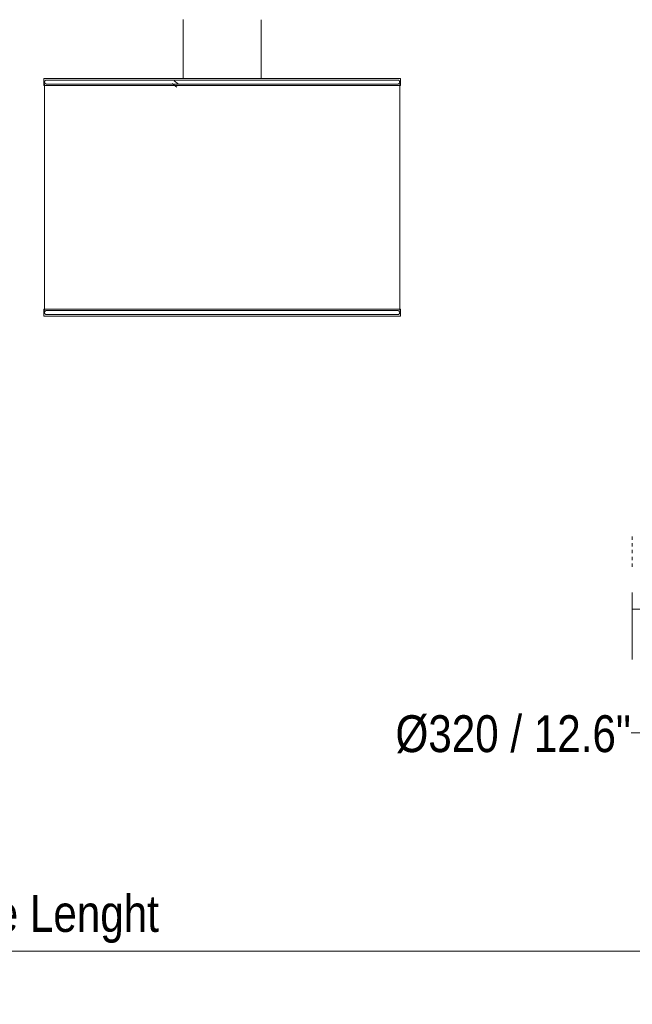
# Model space of a CAD drawing. Header units: millimetres. Extents: x 5395 to 10061, y 397 to 7363.
# Tile 6 of 14: x 6602 to 7151, y 397 to 1280. Entities that reach past the tile are written whole.
import ezdxf

# ---------------------------------------------------------------- set-up
doc = ezdxf.new("R2010")
doc.units = ezdxf.units.MM
doc.linetypes.add('Dash', pattern=[6, 3, -3])
doc.layers.add('A-ANNO-DIMS', color=7, linetype='Dash', lineweight=9, true_color=0xd2d2d2)
doc.layers.add('A-ANNO-DIMS-15', color=7, linetype='Continuous', lineweight=9)
doc.layers.add('E-LITE-EQPM', color=7, linetype='Continuous', lineweight=20)
doc.styles.add('Arial Narrow', font='ARIALN.TTF', dxfattribs={"height": 33})
doc.dimstyles.new('FARO_-_2_2mm_Arial_Narrow_mm_Inch_Left', dxfattribs={"dimscale": 304.8, "dimtxt": 33.773222, "dimasz": 0, "dimexe": 0.147638, "dimexo": 0.0625, "dimgap": 0.024606, "dimtad": 1, "dimdec": 0, "dimzin": 0, "dimdsep": 46, "dimtxsty": 'Arial Narrow', "dimblk1": 'NONE', "dimblk2": 'NONE', "dimsah": 1, "dimcen": 0.09, "dimadec": 0, "dimazin": 0, "dimtfac": 1, "dimtdec": 4, "dimtix": 1, "dimtmove": 0, "dimatfit": 3, "dimfxl": 0.049213, "dimfxlon": 1, "dimtvp": 1, "dimtolj": 1, "dimtzin": 0, "dimarcsym": 2})
doc.dimstyles.new('FARO_-_2_2mm_Arial_Narrow_mm_Inch_Right', dxfattribs={"dimscale": 304.8, "dimtxt": 33.773222, "dimasz": 0, "dimexe": 0.147638, "dimexo": 0.0625, "dimgap": 0.024606, "dimtad": 1, "dimdec": 0, "dimzin": 0, "dimdsep": 46, "dimtxsty": 'Arial Narrow', "dimblk1": 'NONE', "dimblk2": 'NONE', "dimsah": 1, "dimcen": 0.09, "dimadec": 0, "dimazin": 0, "dimtfac": 1, "dimtdec": 4, "dimtix": 1, "dimtmove": 1, "dimatfit": 3, "dimfxl": 0.049213, "dimfxlon": 1, "dimtvp": 1, "dimtolj": 1, "dimtzin": 0, "dimarcsym": 2})

# ---------------------------------------------------------------- blocks, each defined once
blk = doc.blocks.new('64314-7L   _Suspended_tensor - 64314-48-7L MAMBO Black_rattan pendant lamp ø320-7L-583373-Alzado_PDF')
at = {"layer": 'E-LITE-EQPM', "lineweight": 9}
for p, q in [((6748.45, 1279.05), (6748.45, 1226.91)), ((6818.45, 1226.91), (6818.45, 1279.05)), ((6623.45, 1226.34), (6623.45, 1220.64)), ((6629.1, 1226.91), (6629.22, 1226.91)), ((6629.77, 1226.91), (6633.66, 1226.91)), ((6633.44, 1226.91), (6629.98, 1226.91)), ((6633.91, 1226.91), (6633.44, 1226.91)), ((6634.43, 1226.91), (6638.01, 1226.91)), ((6637.79, 1226.91), (6634.56, 1226.91)), ((6638.97, 1226.91), (6642.15, 1226.91)), ((6642.24, 1226.91), (6639.02, 1226.91)), ((6644.65, 1226.91), (6643.28, 1226.91)), ((6643.3, 1226.91), (6644.83, 1226.91)), ((6647.56, 1226.91), (6646.07, 1226.91)), ((6646.37, 1226.91), (6647.63, 1226.91)), ((6648.93, 1226.91), (6650.27, 1226.91)), ((6650.51, 1226.91), (6649.11, 1226.91)), ((6651.65, 1226.91), (6653.08, 1226.91)), ((6653.12, 1226.91), (6651.8, 1226.91)), ((6656.14, 1226.91), (6654.47, 1226.91)), ((6654.54, 1226.91), (6656.34, 1226.91)), ((6659.61, 1226.91), (6657.85, 1226.91)), ((6658.09, 1226.91), (6659.64, 1226.91)), ((6661.24, 1226.91), (6662.86, 1226.91)), ((6663.08, 1226.91), (6661.41, 1226.91)), ((6664.53, 1226.91), (6666.22, 1226.91)), ((6666.26, 1226.91), (6664.66, 1226.91)), ((6673.75, 1226.91), (6671.76, 1226.91)), ((6671.99, 1226.91), (6673.8, 1226.91)), ((6679.43, 1226.91), (6679.65, 1226.91)), ((6679.77, 1226.91), (6679.56, 1226.91)), ((6687.82, 1226.91), (6687.57, 1226.91)), ((6696.12, 1226.91), (6696.37, 1226.91)), ((6696.49, 1226.91), (6696.25, 1226.91)), ((6705.31, 1226.91), (6705.03, 1226.91)), ((6705.19, 1226.91), (6705.47, 1226.91)), ((6714.3, 1226.91), (6714.57, 1226.91)), ((6714.68, 1226.91), (6714.42, 1226.91)), ((6724.43, 1226.91), (6723.84, 1226.91)), ((6723.93, 1226.91), (6724.54, 1226.91)), ((6733.09, 1226.91), (6732.93, 1226.91)), ((6744.49, 1226.91), (6743.67, 1226.91)), ((6743.71, 1226.91), (6744.55, 1226.91)), ((6765.04, 1226.91), (6764.19, 1226.91)), ((6785.91, 1226.91), (6785.03, 1226.91)), ((6806.73, 1226.91), (6805.84, 1226.91)), ((6840.97, 1226.91), (6840.39, 1226.91)), ((6840.51, 1226.91), (6841.22, 1226.91)), ((6850.09, 1226.91), (6850.63, 1226.91)), ((6850.71, 1226.91), (6850.16, 1226.91)), ((6860.02, 1226.91), (6859.37, 1226.91)), ((6859.48, 1226.91), (6860.17, 1226.91)), ((6868.08, 1226.91), (6872.14, 1226.91)), ((6872.32, 1226.91), (6868.13, 1226.91)), ((6883.8, 1226.91), (6881.26, 1226.91)), ((6881.39, 1226.91), (6883.82, 1226.91)), ((6889.21, 1226.91), (6891.7, 1226.91)), ((6891.77, 1226.91), (6889.42, 1226.91)), ((6899.1, 1226.91), (6896.86, 1226.91)), ((6897.04, 1226.91), (6899.15, 1226.91)), ((6902.55, 1226.91), (6904.32, 1226.91)), ((6904.57, 1226.91), (6902.7, 1226.91)), ((6905.42, 1226.91), (6906.03, 1226.91)), ((6906.15, 1226.91), (6905.61, 1226.91)), ((6912.43, 1226.91), (6910.58, 1226.91)), ((6910.79, 1226.91), (6912.49, 1226.91)), ((6920.76, 1226.91), (6919.43, 1226.91)), ((6919.53, 1226.91), (6921.21, 1226.91)), ((6925.66, 1226.91), (6926.74, 1226.91)), ((6927.2, 1226.91), (6925.86, 1226.91)), ((6931.42, 1226.91), (6928.97, 1226.91)), ((6929.21, 1226.91), (6931.44, 1226.91)), ((6933, 1226.91), (6933.47, 1226.91)), ((6934.78, 1226.91), (6933.24, 1226.91)), ((6933.47, 1226.91), (6935.02, 1226.91)), ((6937.85, 1226.91), (6935.81, 1226.91)), ((6935.95, 1226.91), (6937.14, 1226.91)), ((6937.68, 1226.91), (6938.35, 1226.91)), ((6943.45, 1220.64), (6943.45, 1226.34)), ((6628, 1220.64), (6623.5, 1220.64)), ((6624.26, 1222.15), (6624.26, 1018.93)), ((6943.45, 1220.64), (6628, 1220.64)), ((6738.69, 1222.25), (6742.83, 1219.07)), ((6744.37, 1221.78), (6740.53, 1224.74)), ((6942.65, 1018.93), (6942.65, 1222.15)), ((6623.45, 1020.19), (6623.45, 1014.49)), ((6628, 1020.19), (6623.5, 1020.19)), ((6943.45, 1020.19), (6628, 1020.19)), ((6943.45, 1014.49), (6943.45, 1020.19)), ((6629.1, 1013.91), (6629.22, 1013.91)), ((6629.77, 1013.91), (6635.6, 1013.91)), ((6633.44, 1013.91), (6629.98, 1013.91)), ((6635.56, 1013.91), (6633.44, 1013.91)), ((6639.11, 1013.91), (6637.79, 1013.91)), ((6638.01, 1013.91), (6639.04, 1013.91)), ((6641.04, 1013.91), (6642.65, 1013.91)), ((6642.69, 1013.91), (6641.24, 1013.91)), ((6644.65, 1013.91), (6643.47, 1013.91)), ((6643.52, 1013.91), (6644.83, 1013.91)), ((6648.93, 1013.91), (6651.98, 1013.91)), ((6652.1, 1013.91), (6649.11, 1013.91)), ((6656.85, 1013.91), (6654.47, 1013.91)), ((6654.54, 1013.91), (6657.11, 1013.91)), ((6659.61, 1013.91), (6657.92, 1013.91)), ((6658.15, 1013.91), (6659.64, 1013.91)), ((6662.86, 1013.91), (6664.97, 1013.91)), ((6665.08, 1013.91), (6663.08, 1013.91)), ((6670.65, 1013.91), (6669.81, 1013.91)), ((6669.98, 1013.91), (6670.88, 1013.91)), ((6673.75, 1013.91), (6671.87, 1013.91)), ((6672.1, 1013.91), (6673.8, 1013.91)), ((6677.53, 1013.91), (6678.29, 1013.91)), ((6678.46, 1013.91), (6677.73, 1013.91)), ((6679.55, 1013.91), (6681.37, 1013.91)), ((6681.42, 1013.91), (6679.68, 1013.91)), ((6694.2, 1013.91), (6688.41, 1013.91)), ((6688.59, 1013.91), (6694, 1013.91)), ((6696.12, 1013.91), (6696.75, 1013.91)), ((6696.86, 1013.91), (6696.25, 1013.91)), ((6707.38, 1013.91), (6705.03, 1013.91)), ((6705.19, 1013.91), (6707.49, 1013.91)), ((6711.41, 1013.91), (6712.01, 1013.91)), ((6712.13, 1013.91), (6711.49, 1013.91)), ((6714.3, 1013.91), (6715.2, 1013.91)), ((6715.3, 1013.91), (6714.42, 1013.91)), ((6724.86, 1013.91), (6723.84, 1013.91)), ((6723.93, 1013.91), (6724.98, 1013.91)), ((6733.67, 1013.91), (6736.11, 1013.91)), ((6736.18, 1013.91), (6733.77, 1013.91)), ((6746.22, 1013.91), (6743.67, 1013.91)), ((6743.71, 1013.91), (6746.3, 1013.91)), ((6753.89, 1013.91), (6756.43, 1013.91)), ((6756.48, 1013.91), (6753.94, 1013.91)), ((6766.78, 1013.91), (6764.19, 1013.91)), ((6764.19, 1013.91), (6766.81, 1013.91)), ((6777.22, 1013.91), (6774.61, 1013.91)), ((6774.61, 1013.91), (6777.2, 1013.91)), ((6785.02, 1013.91), (6787.62, 1013.91)), ((6787.63, 1013.91), (6785.03, 1013.91)), ((6798.04, 1013.91), (6795.45, 1013.91)), ((6795.47, 1013.91), (6798.08, 1013.91)), ((6807.42, 1013.91), (6808.38, 1013.91)), ((6808.41, 1013.91), (6807.44, 1013.91)), ((6821.21, 1013.91), (6820.48, 1013.91)), ((6820.56, 1013.91), (6821.28, 1013.91)), ((6840.97, 1013.91), (6840.39, 1013.91)), ((6840.51, 1013.91), (6841.22, 1013.91)), ((6860.02, 1013.91), (6859.37, 1013.91)), ((6859.48, 1013.91), (6860.17, 1013.91)), ((6879.63, 1013.91), (6877.06, 1013.91)), ((6877.15, 1013.91), (6879.83, 1013.91)), ((6885.86, 1013.91), (6883.8, 1013.91)), ((6883.82, 1013.91), (6885.8, 1013.91)), ((6895.3, 1013.91), (6893.15, 1013.91)), ((6893.21, 1013.91), (6895.61, 1013.91)), ((6901.11, 1013.91), (6899.1, 1013.91)), ((6899.15, 1013.91), (6901.05, 1013.91)), ((6902.11, 1013.91), (6902.55, 1013.91)), ((6902.7, 1013.91), (6902.24, 1013.91)), ((6906.03, 1013.91), (6907.77, 1013.91)), ((6907.68, 1013.91), (6906.15, 1013.91)), ((6910.82, 1013.91), (6908.63, 1013.91)), ((6908.85, 1013.91), (6911.01, 1013.91)), ((6913.99, 1013.91), (6912.43, 1013.91)), ((6912.49, 1013.91), (6913.94, 1013.91)), ((6915.35, 1013.91), (6916.71, 1013.91)), ((6916.98, 1013.91), (6915.51, 1013.91)), ((6918.31, 1013.91), (6919.94, 1013.91)), ((6919.78, 1013.91), (6918.4, 1013.91)), ((6922.26, 1013.91), (6920.89, 1013.91)), ((6921.21, 1013.91), (6922.43, 1013.91)), ((6924.84, 1013.91), (6923.58, 1013.91)), ((6923.61, 1013.91), (6924.74, 1013.91)), ((6925.83, 1013.91), (6926.74, 1013.91)), ((6927.2, 1013.91), (6926.05, 1013.91)), ((6931.42, 1013.91), (6928.29, 1013.91)), ((6928.35, 1013.91), (6931.44, 1013.91)), ((6932.25, 1013.91), (6933.47, 1013.91)), ((6934.78, 1013.91), (6932.37, 1013.91)), ((6933.47, 1013.91), (6935.02, 1013.91)), ((6937.85, 1013.91), (6935.81, 1013.91)), ((6935.95, 1013.91), (6937.14, 1013.91)), ((6938.35, 1013.91), (6937.68, 1013.91))]:
    blk.add_line(p, q, dxfattribs=at)
at = {"layer": 'E-LITE-EQPM', "lineweight": 9, "flags": 128}
for points in [[(6748.45, 1279.05), (6748.45, 1279.09), (6748.46, 1279.13), (6748.46, 1279.17), (6748.46, 1279.2), (6748.47, 1279.24), (6748.48, 1279.28), (6748.49, 1279.31), (6748.5, 1279.35), (6748.51, 1279.39), (6748.53, 1279.42), (6748.54, 1279.46), (6748.56, 1279.49), (6748.58, 1279.52), (6748.6, 1279.56)], [(6818.32, 1279.53), (6818.34, 1279.5), (6818.36, 1279.46), (6818.37, 1279.43), (6818.39, 1279.4), (6818.4, 1279.36), (6818.41, 1279.32), (6818.42, 1279.29), (6818.43, 1279.25), (6818.44, 1279.21), (6818.44, 1279.18), (6818.45, 1279.14), (6818.45, 1279.1), (6818.45, 1279.06), (6818.45, 1279.05)], [(6623.45, 1226.34), (6623.45, 1226.36), (6623.46, 1226.39), (6623.46, 1226.41), (6623.46, 1226.43), (6623.47, 1226.45), (6623.47, 1226.48), (6623.48, 1226.5), (6623.48, 1226.52), (6623.49, 1226.54), (6623.5, 1226.56), (6623.51, 1226.58), (6623.52, 1226.6), (6623.53, 1226.62), (6623.54, 1226.64), (6623.55, 1226.66), (6623.57, 1226.68), (6623.58, 1226.7), (6623.6, 1226.72), (6623.61, 1226.73), (6623.63, 1226.75), (6623.64, 1226.77), (6623.66, 1226.78), (6623.68, 1226.8), (6623.7, 1226.81), (6623.72, 1226.82), (6623.74, 1226.83), (6623.76, 1226.85), (6623.78, 1226.86), (6623.8, 1226.87), (6623.82, 1226.87), (6623.84, 1226.88), (6623.86, 1226.89), (6623.88, 1226.9), (6623.91, 1226.9), (6623.93, 1226.9), (6623.95, 1226.91), (6623.97, 1226.91), (6624, 1226.91), (6624.02, 1226.91), (6624.03, 1226.91)], [(6628.56, 1226.91), (6627.17, 1226.91), (6626.04, 1226.91), (6625.15, 1226.91), (6624.52, 1226.91), (6624.15, 1226.91), (6624.03, 1226.91)], [(6624.03, 1226.91), (6624.15, 1226.91), (6624.54, 1226.91), (6625.17, 1226.91), (6626.06, 1226.91), (6627.2, 1226.91), (6628.6, 1226.91), (6629.22, 1226.91)], [(6942.88, 1226.91), (6942.75, 1226.91), (6942.37, 1226.91), (6941.73, 1226.91), (6940.84, 1226.91), (6939.7, 1226.91), (6938.31, 1226.91), (6936.67, 1226.91), (6934.79, 1226.91), (6932.66, 1226.91), (6930.3, 1226.91), (6927.7, 1226.91), (6924.87, 1226.91), (6921.81, 1226.91), (6918.53, 1226.91), (6915.03, 1226.91), (6911.33, 1226.91), (6907.42, 1226.91), (6903.31, 1226.91), (6899.01, 1226.91), (6894.53, 1226.91), (6889.87, 1226.91), (6885.03, 1226.91), (6880.04, 1226.91), (6874.89, 1226.91), (6869.59, 1226.91), (6864.16, 1226.91), (6858.6, 1226.91), (6852.91, 1226.91), (6847.12, 1226.91), (6841.22, 1226.91), (6835.24, 1226.91), (6829.16, 1226.91), (6823.02, 1226.91), (6816.81, 1226.91), (6810.55, 1226.91), (6804.25, 1226.91), (6797.91, 1226.91), (6791.55, 1226.91), (6785.18, 1226.91), (6778.8, 1226.91), (6772.43, 1226.91), (6766.08, 1226.91), (6759.76, 1226.91), (6753.47, 1226.91), (6747.23, 1226.91), (6741.05, 1226.91), (6734.94, 1226.91), (6728.91, 1226.91), (6722.96, 1226.91), (6717.11, 1226.91), (6711.36, 1226.91), (6705.74, 1226.91), (6700.23, 1226.91), (6694.86, 1226.91), (6689.63, 1226.91), (6684.55, 1226.91), (6679.63, 1226.91), (6674.88, 1226.91), (6670.29, 1226.91), (6665.89, 1226.91), (6661.68, 1226.91), (6657.66, 1226.91), (6653.85, 1226.91), (6650.24, 1226.91), (6646.84, 1226.91), (6643.67, 1226.91), (6640.71, 1226.91), (6637.99, 1226.91), (6635.49, 1226.91), (6633.24, 1226.91), (6631.22, 1226.91), (6629.45, 1226.91), (6628.56, 1226.91)], [(6938.35, 1226.91), (6939.74, 1226.91), (6940.87, 1226.91), (6941.75, 1226.91), (6942.38, 1226.91), (6942.76, 1226.91), (6942.88, 1226.91)], [(6942.88, 1226.91), (6942.9, 1226.91), (6942.93, 1226.91), (6942.95, 1226.91), (6942.97, 1226.91), (6942.99, 1226.9), (6943.02, 1226.9), (6943.04, 1226.89), (6943.06, 1226.88), (6943.08, 1226.88), (6943.1, 1226.87), (6943.13, 1226.86), (6943.15, 1226.85), (6943.17, 1226.84), (6943.19, 1226.83), (6943.2, 1226.81), (6943.22, 1226.8), (6943.24, 1226.79), (6943.26, 1226.77), (6943.28, 1226.76), (6943.29, 1226.74), (6943.31, 1226.72), (6943.32, 1226.71), (6943.34, 1226.69), (6943.35, 1226.67), (6943.36, 1226.65), (6943.38, 1226.63), (6943.39, 1226.61), (6943.4, 1226.59), (6943.41, 1226.57), (6943.42, 1226.55), (6943.42, 1226.53), (6943.43, 1226.5), (6943.44, 1226.48), (6943.44, 1226.46), (6943.45, 1226.44), (6943.45, 1226.41), (6943.45, 1226.39), (6943.45, 1226.37), (6943.45, 1226.35), (6943.45, 1226.34)], [(6624.25, 1223.67), (6624.25, 1223.75), (6624.26, 1223.82), (6624.26, 1223.89), (6624.27, 1223.96), (6624.29, 1224.03), (6624.3, 1224.1), (6624.32, 1224.17), (6624.34, 1224.24), (6624.37, 1224.31), (6624.39, 1224.38), (6624.42, 1224.44), (6624.45, 1224.51), (6624.49, 1224.57), (6624.52, 1224.63), (6624.56, 1224.69), (6624.61, 1224.75), (6624.65, 1224.81), (6624.7, 1224.86), (6624.75, 1224.91), (6624.8, 1224.97), (6624.85, 1225.01), (6624.9, 1225.06), (6624.96, 1225.11), (6625.02, 1225.15), (6625.08, 1225.19), (6625.14, 1225.23), (6625.2, 1225.26), (6625.27, 1225.29), (6625.33, 1225.32), (6625.4, 1225.35), (6625.47, 1225.38), (6625.53, 1225.4), (6625.6, 1225.42), (6625.67, 1225.43), (6625.74, 1225.45), (6625.82, 1225.46), (6625.89, 1225.47), (6625.96, 1225.47), (6626.03, 1225.47), (6626.05, 1225.47)], [(6626.05, 1221.87), (6625.98, 1221.88), (6625.91, 1221.88), (6625.83, 1221.89), (6625.76, 1221.9), (6625.69, 1221.91), (6625.62, 1221.93), (6625.55, 1221.94), (6625.48, 1221.97), (6625.42, 1221.99), (6625.35, 1222.02), (6625.28, 1222.05), (6625.22, 1222.08), (6625.16, 1222.11), (6625.09, 1222.15), (6625.03, 1222.19), (6624.98, 1222.23), (6624.92, 1222.27), (6624.86, 1222.32), (6624.81, 1222.37), (6624.76, 1222.42), (6624.71, 1222.47), (6624.66, 1222.53), (6624.62, 1222.58), (6624.58, 1222.64), (6624.54, 1222.7), (6624.5, 1222.76), (6624.46, 1222.83), (6624.43, 1222.89), (6624.4, 1222.96), (6624.37, 1223.02), (6624.35, 1223.09), (6624.33, 1223.16), (6624.31, 1223.23), (6624.29, 1223.3), (6624.28, 1223.37), (6624.27, 1223.44), (6624.26, 1223.51), (6624.25, 1223.58), (6624.25, 1223.66), (6624.25, 1223.67)], [(6630.52, 1225.47), (6629.15, 1225.47), (6628.03, 1225.47), (6627.16, 1225.47), (6626.54, 1225.47), (6626.17, 1225.47), (6626.05, 1225.47)], [(6626.05, 1225.47), (6626.18, 1225.47), (6626.55, 1225.47), (6627.18, 1225.47)], [(6627.37, 1221.87), (6626.88, 1221.87), (6626.36, 1221.87), (6626.09, 1221.87), (6626.05, 1221.87)], [(6626.05, 1221.87), (6626.18, 1221.87), (6626.55, 1221.87), (6627.18, 1221.87), (6628.06, 1221.87), (6629.19, 1221.87), (6630.52, 1221.87)], [(6940.86, 1225.47), (6940.73, 1225.47), (6940.35, 1225.47), (6939.73, 1225.47), (6938.85, 1225.47), (6937.72, 1225.47), (6936.35, 1225.47), (6934.73, 1225.47), (6932.87, 1225.47), (6930.77, 1225.47), (6928.43, 1225.47), (6925.87, 1225.47), (6923.07, 1225.47), (6920.05, 1225.47), (6916.82, 1225.47), (6913.37, 1225.47), (6909.71, 1225.47), (6905.85, 1225.47), (6901.79, 1225.47), (6897.55, 1225.47), (6893.12, 1225.47), (6888.52, 1225.47), (6883.74, 1225.47), (6878.81, 1225.47), (6873.73, 1225.47), (6868.5, 1225.47), (6863.14, 1225.47), (6857.64, 1225.47), (6852.03, 1225.47), (6846.31, 1225.47), (6840.49, 1225.47), (6834.58, 1225.47), (6828.58, 1225.47), (6822.52, 1225.47), (6816.39, 1225.47), (6810.21, 1225.47), (6803.98, 1225.47), (6797.73, 1225.47), (6791.45, 1225.47), (6785.15, 1225.47), (6778.86, 1225.47), (6772.57, 1225.47), (6766.3, 1225.47), (6760.06, 1225.47), (6753.85, 1225.47), (6747.69, 1225.47), (6741.59, 1225.47), (6735.56, 1225.47), (6729.6, 1225.47), (6723.73, 1225.47), (6717.95, 1225.47), (6712.28, 1225.47), (6706.72, 1225.47), (6701.29, 1225.47), (6695.98, 1225.47), (6690.82, 1225.47), (6685.81, 1225.47), (6680.95, 1225.47), (6676.25, 1225.47), (6671.73, 1225.47), (6667.39, 1225.47), (6663.23, 1225.47), (6659.26, 1225.47), (6655.49, 1225.47), (6651.93, 1225.47), (6648.58, 1225.47), (6645.44, 1225.47), (6642.52, 1225.47), (6639.83, 1225.47), (6637.37, 1225.47), (6635.14, 1225.47), (6633.15, 1225.47), (6631.4, 1225.47), (6630.52, 1225.47)], [(6630.52, 1221.87), (6632.13, 1221.87), (6633.99, 1221.87), (6636.08, 1221.87), (6638.41, 1221.87), (6640.97, 1221.87), (6643.76, 1221.87), (6646.77, 1221.87), (6650, 1221.87), (6653.45, 1221.87), (6657.1, 1221.87), (6660.96, 1221.87), (6665.01, 1221.87), (6669.25, 1221.87), (6673.67, 1221.87), (6678.27, 1221.87), (6683.04, 1221.87), (6687.96, 1221.87), (6693.04, 1221.87), (6698.27, 1221.87), (6703.63, 1221.87), (6709.12, 1221.87), (6714.73, 1221.87), (6720.44, 1221.87), (6726.26, 1221.87), (6732.17, 1221.87), (6738.17, 1221.87), (6744.23, 1221.87), (6750.36, 1221.87), (6756.54, 1221.87), (6762.76, 1221.87), (6769.02, 1221.87), (6775.3, 1221.87), (6781.59, 1221.87), (6787.88, 1221.87), (6794.17, 1221.87), (6800.44, 1221.87), (6806.69, 1221.87), (6812.9, 1221.87), (6819.06, 1221.87), (6825.16, 1221.87), (6831.19, 1221.87), (6837.15, 1221.87), (6843.03, 1221.87), (6848.81, 1221.87), (6854.48, 1221.87), (6860.04, 1221.87), (6865.48, 1221.87), (6870.79, 1221.87), (6875.95, 1221.87), (6880.97, 1221.87), (6885.83, 1221.87), (6890.53, 1221.87), (6895.06, 1221.87), (6899.41, 1221.87), (6903.57, 1221.87), (6907.55, 1221.87), (6911.32, 1221.87), (6914.89, 1221.87), (6918.25, 1221.87), (6921.39, 1221.87), (6924.31, 1221.87), (6927.01, 1221.87), (6929.47, 1221.87), (6931.71, 1221.87), (6933.7, 1221.87), (6935.46, 1221.87), (6936.97, 1221.87), (6938.24, 1221.87), (6939.26, 1221.87), (6940.03, 1221.87), (6940.55, 1221.87), (6940.82, 1221.87), (6940.86, 1221.87)], [(6940.86, 1221.87), (6940.73, 1221.87), (6940.35, 1221.87), (6939.73, 1221.87), (6939.42, 1221.87)], [(6939.54, 1225.47), (6939.75, 1225.47), (6940.37, 1225.47), (6940.74, 1225.47), (6940.86, 1225.47)], [(6940.86, 1225.47), (6940.93, 1225.47), (6941, 1225.47), (6941.07, 1225.46), (6941.14, 1225.45), (6941.22, 1225.44), (6941.29, 1225.42), (6941.36, 1225.4), (6941.42, 1225.38), (6941.49, 1225.36), (6941.56, 1225.33), (6941.62, 1225.3), (6941.69, 1225.27), (6941.75, 1225.24), (6941.81, 1225.2), (6941.87, 1225.16), (6941.93, 1225.12), (6941.99, 1225.07), (6942.04, 1225.03), (6942.1, 1224.98), (6942.15, 1224.93), (6942.2, 1224.88), (6942.25, 1224.82), (6942.29, 1224.77), (6942.33, 1224.71), (6942.37, 1224.65), (6942.41, 1224.59), (6942.45, 1224.52), (6942.48, 1224.46), (6942.51, 1224.39), (6942.54, 1224.33), (6942.56, 1224.26), (6942.58, 1224.19), (6942.6, 1224.12), (6942.62, 1224.05), (6942.63, 1223.98), (6942.64, 1223.91), (6942.65, 1223.84), (6942.66, 1223.77), (6942.66, 1223.69), (6942.66, 1223.67)], [(6942.66, 1223.67), (6942.66, 1223.6), (6942.65, 1223.53), (6942.65, 1223.46), (6942.64, 1223.39), (6942.62, 1223.32), (6942.61, 1223.25), (6942.59, 1223.18), (6942.57, 1223.11), (6942.54, 1223.04), (6942.52, 1222.97), (6942.49, 1222.91), (6942.45, 1222.84), (6942.42, 1222.78), (6942.38, 1222.72), (6942.34, 1222.66), (6942.3, 1222.6), (6942.26, 1222.54), (6942.21, 1222.49), (6942.16, 1222.43), (6942.11, 1222.38), (6942.06, 1222.33), (6942, 1222.29), (6941.95, 1222.24), (6941.89, 1222.2), (6941.83, 1222.16), (6941.77, 1222.12), (6941.71, 1222.09), (6941.64, 1222.05), (6941.58, 1222.02), (6941.51, 1222), (6941.44, 1221.97), (6941.37, 1221.95), (6941.3, 1221.93), (6941.23, 1221.91), (6941.16, 1221.9), (6941.09, 1221.89), (6941.02, 1221.88), (6940.95, 1221.88), (6940.88, 1221.87), (6940.86, 1221.87)], [(6624.03, 1013.91), (6624, 1013.91), (6623.98, 1013.91), (6623.96, 1013.92), (6623.94, 1013.92), (6623.91, 1013.92), (6623.89, 1013.93), (6623.87, 1013.94), (6623.85, 1013.94), (6623.83, 1013.95), (6623.8, 1013.96), (6623.78, 1013.97), (6623.76, 1013.98), (6623.74, 1013.99), (6623.72, 1014), (6623.7, 1014.01), (6623.68, 1014.03), (6623.67, 1014.04), (6623.65, 1014.06), (6623.63, 1014.07), (6623.62, 1014.09), (6623.6, 1014.1), (6623.59, 1014.12), (6623.57, 1014.14), (6623.56, 1014.16), (6623.54, 1014.18), (6623.53, 1014.2), (6623.52, 1014.22), (6623.51, 1014.24), (6623.5, 1014.26), (6623.49, 1014.28), (6623.49, 1014.3), (6623.48, 1014.32), (6623.47, 1014.34), (6623.47, 1014.37), (6623.46, 1014.39), (6623.46, 1014.41), (6623.46, 1014.43), (6623.45, 1014.46), (6623.45, 1014.48), (6623.45, 1014.49)], [(6624.25, 1017.15), (6624.25, 1017.22), (6624.26, 1017.3), (6624.26, 1017.37), (6624.27, 1017.44), (6624.29, 1017.51), (6624.3, 1017.58), (6624.32, 1017.65), (6624.34, 1017.72), (6624.37, 1017.79), (6624.39, 1017.85), (6624.42, 1017.92), (6624.45, 1017.98), (6624.49, 1018.05), (6624.52, 1018.11), (6624.56, 1018.17), (6624.61, 1018.23), (6624.65, 1018.28), (6624.7, 1018.34), (6624.75, 1018.39), (6624.8, 1018.44), (6624.85, 1018.49), (6624.9, 1018.54), (6624.96, 1018.58), (6625.02, 1018.63), (6625.08, 1018.67), (6625.14, 1018.7), (6625.2, 1018.74), (6625.27, 1018.77), (6625.33, 1018.8), (6625.4, 1018.83), (6625.47, 1018.85), (6625.53, 1018.88), (6625.6, 1018.9), (6625.67, 1018.91), (6625.74, 1018.93), (6625.82, 1018.94), (6625.89, 1018.94), (6625.96, 1018.95), (6626.03, 1018.95), (6626.05, 1018.95)], [(6626.05, 1015.35), (6625.98, 1015.35), (6625.91, 1015.36), (6625.83, 1015.36), (6625.76, 1015.37), (6625.69, 1015.39), (6625.62, 1015.4), (6625.55, 1015.42), (6625.48, 1015.44), (6625.42, 1015.47), (6625.35, 1015.49), (6625.28, 1015.52), (6625.22, 1015.55), (6625.16, 1015.59), (6625.09, 1015.63), (6625.03, 1015.67), (6624.98, 1015.71), (6624.92, 1015.75), (6624.86, 1015.8), (6624.81, 1015.85), (6624.76, 1015.9), (6624.71, 1015.95), (6624.66, 1016), (6624.62, 1016.06), (6624.58, 1016.12), (6624.54, 1016.18), (6624.5, 1016.24), (6624.46, 1016.3), (6624.43, 1016.37), (6624.4, 1016.43), (6624.37, 1016.5), (6624.35, 1016.57), (6624.33, 1016.64), (6624.31, 1016.7), (6624.29, 1016.77), (6624.28, 1016.85), (6624.27, 1016.92), (6624.26, 1016.99), (6624.25, 1017.06), (6624.25, 1017.13), (6624.25, 1017.15)], [(6630.52, 1018.95), (6629.15, 1018.95), (6628.03, 1018.95), (6627.16, 1018.95), (6626.54, 1018.95), (6626.17, 1018.95), (6626.05, 1018.95)], [(6626.05, 1018.95), (6626.18, 1018.95), (6626.55, 1018.95), (6627.18, 1018.95)], [(6627.37, 1015.35), (6626.88, 1015.35), (6626.36, 1015.35), (6626.09, 1015.35), (6626.05, 1015.35)], [(6626.05, 1015.35), (6626.18, 1015.35), (6626.55, 1015.35), (6627.18, 1015.35), (6628.06, 1015.35), (6629.19, 1015.35), (6630.52, 1015.35)], [(6940.86, 1018.95), (6940.73, 1018.95), (6940.35, 1018.95), (6939.73, 1018.95), (6938.85, 1018.95), (6937.72, 1018.95), (6936.35, 1018.95), (6934.73, 1018.95), (6932.87, 1018.95), (6930.77, 1018.95), (6928.43, 1018.95), (6925.87, 1018.95), (6923.07, 1018.95), (6920.05, 1018.95), (6916.82, 1018.95), (6913.37, 1018.95), (6909.71, 1018.95), (6905.85, 1018.95), (6901.79, 1018.95), (6897.55, 1018.95), (6893.12, 1018.95), (6888.52, 1018.95), (6883.74, 1018.95), (6878.81, 1018.95), (6873.73, 1018.95), (6868.5, 1018.95), (6863.14, 1018.95), (6857.64, 1018.95), (6852.03, 1018.95), (6846.31, 1018.95), (6840.49, 1018.95), (6834.58, 1018.95), (6828.58, 1018.95), (6822.52, 1018.95), (6816.39, 1018.95), (6810.21, 1018.95), (6803.98, 1018.95), (6797.73, 1018.95), (6791.45, 1018.95), (6785.15, 1018.95), (6778.86, 1018.95), (6772.57, 1018.95), (6766.3, 1018.95), (6760.06, 1018.95), (6753.85, 1018.95), (6747.69, 1018.95), (6741.59, 1018.95), (6735.56, 1018.95), (6729.6, 1018.95), (6723.73, 1018.95), (6717.95, 1018.95), (6712.28, 1018.95), (6706.72, 1018.95), (6701.29, 1018.95), (6695.98, 1018.95), (6690.82, 1018.95), (6685.81, 1018.95), (6680.95, 1018.95), (6676.25, 1018.95), (6671.73, 1018.95), (6667.39, 1018.95), (6663.23, 1018.95), (6659.26, 1018.95), (6655.49, 1018.95), (6651.93, 1018.95), (6648.58, 1018.95), (6645.44, 1018.95), (6642.52, 1018.95), (6639.83, 1018.95), (6637.37, 1018.95), (6635.14, 1018.95), (6633.15, 1018.95), (6631.4, 1018.95), (6630.52, 1018.95)], [(6630.52, 1015.35), (6632.13, 1015.35), (6633.99, 1015.35), (6636.08, 1015.35), (6638.41, 1015.35), (6640.97, 1015.35), (6643.76, 1015.35), (6646.77, 1015.35), (6650, 1015.35), (6653.45, 1015.35), (6657.1, 1015.35), (6660.96, 1015.35), (6665.01, 1015.35), (6669.25, 1015.35), (6673.67, 1015.35), (6678.27, 1015.35), (6683.04, 1015.35), (6687.96, 1015.35), (6693.04, 1015.35), (6698.27, 1015.35), (6703.63, 1015.35), (6709.12, 1015.35), (6714.73, 1015.35), (6720.44, 1015.35), (6726.26, 1015.35), (6732.17, 1015.35), (6738.17, 1015.35), (6744.23, 1015.35), (6750.36, 1015.35), (6756.54, 1015.35), (6762.76, 1015.35), (6769.02, 1015.35), (6775.3, 1015.35), (6781.59, 1015.35), (6787.88, 1015.35), (6794.17, 1015.35), (6800.44, 1015.35), (6806.69, 1015.35), (6812.9, 1015.35), (6819.06, 1015.35), (6825.16, 1015.35), (6831.19, 1015.35), (6837.15, 1015.35), (6843.03, 1015.35), (6848.81, 1015.35), (6854.48, 1015.35), (6860.04, 1015.35), (6865.48, 1015.35), (6870.79, 1015.35), (6875.95, 1015.35), (6880.97, 1015.35), (6885.83, 1015.35), (6890.53, 1015.35), (6895.06, 1015.35), (6899.41, 1015.35), (6903.57, 1015.35), (6907.55, 1015.35), (6911.32, 1015.35), (6914.89, 1015.35), (6918.25, 1015.35), (6921.39, 1015.35), (6924.31, 1015.35), (6927.01, 1015.35), (6929.47, 1015.35), (6931.71, 1015.35), (6933.7, 1015.35), (6935.46, 1015.35), (6936.97, 1015.35), (6938.24, 1015.35), (6939.26, 1015.35), (6940.03, 1015.35), (6940.55, 1015.35), (6940.82, 1015.35), (6940.86, 1015.35)], [(6939.41, 1018.95), (6939.75, 1018.95), (6940.37, 1018.95), (6940.74, 1018.95), (6940.86, 1018.95)], [(6940.86, 1015.35), (6940.73, 1015.35), (6940.35, 1015.35), (6939.73, 1015.35), (6939.55, 1015.35)], [(6940.86, 1018.95), (6940.93, 1018.95), (6941, 1018.95), (6941.07, 1018.94), (6941.14, 1018.93), (6941.22, 1018.92), (6941.29, 1018.9), (6941.36, 1018.88), (6941.42, 1018.86), (6941.49, 1018.84), (6941.56, 1018.81), (6941.62, 1018.78), (6941.69, 1018.75), (6941.75, 1018.71), (6941.81, 1018.68), (6941.87, 1018.64), (6941.93, 1018.6), (6941.99, 1018.55), (6942.04, 1018.5), (6942.1, 1018.46), (6942.15, 1018.41), (6942.2, 1018.35), (6942.25, 1018.3), (6942.29, 1018.24), (6942.33, 1018.18), (6942.37, 1018.12), (6942.41, 1018.06), (6942.45, 1018), (6942.48, 1017.94), (6942.51, 1017.87), (6942.54, 1017.8), (6942.56, 1017.74), (6942.58, 1017.67), (6942.6, 1017.6), (6942.62, 1017.53), (6942.63, 1017.46), (6942.64, 1017.39), (6942.65, 1017.31), (6942.66, 1017.24), (6942.66, 1017.17), (6942.66, 1017.15)], [(6942.66, 1017.15), (6942.66, 1017.08), (6942.65, 1017.01), (6942.65, 1016.94), (6942.64, 1016.86), (6942.62, 1016.79), (6942.61, 1016.72), (6942.59, 1016.65), (6942.57, 1016.59), (6942.54, 1016.52), (6942.52, 1016.45), (6942.49, 1016.38), (6942.45, 1016.32), (6942.42, 1016.26), (6942.38, 1016.2), (6942.34, 1016.14), (6942.3, 1016.08), (6942.26, 1016.02), (6942.21, 1015.96), (6942.16, 1015.91), (6942.11, 1015.86), (6942.06, 1015.81), (6942, 1015.76), (6941.95, 1015.72), (6941.89, 1015.68), (6941.83, 1015.64), (6941.77, 1015.6), (6941.71, 1015.56), (6941.64, 1015.53), (6941.58, 1015.5), (6941.51, 1015.47), (6941.44, 1015.45), (6941.37, 1015.43), (6941.3, 1015.41), (6941.23, 1015.39), (6941.16, 1015.38), (6941.09, 1015.37), (6941.02, 1015.36), (6940.95, 1015.35), (6940.88, 1015.35), (6940.86, 1015.35)], [(6943.45, 1014.49), (6943.45, 1014.46), (6943.45, 1014.44), (6943.45, 1014.42), (6943.45, 1014.39), (6943.44, 1014.37), (6943.44, 1014.35), (6943.43, 1014.33), (6943.42, 1014.31), (6943.42, 1014.28), (6943.41, 1014.26), (6943.4, 1014.24), (6943.39, 1014.22), (6943.38, 1014.2), (6943.37, 1014.18), (6943.35, 1014.16), (6943.34, 1014.14), (6943.33, 1014.13), (6943.31, 1014.11), (6943.3, 1014.09), (6943.28, 1014.07), (6943.26, 1014.06), (6943.25, 1014.04), (6943.23, 1014.03), (6943.21, 1014.02), (6943.19, 1014), (6943.17, 1013.99), (6943.15, 1013.98), (6943.13, 1013.97), (6943.11, 1013.96), (6943.09, 1013.95), (6943.07, 1013.94), (6943.05, 1013.94), (6943.02, 1013.93), (6943, 1013.93), (6942.98, 1013.92), (6942.96, 1013.92), (6942.93, 1013.92), (6942.91, 1013.91), (6942.89, 1013.91), (6942.88, 1013.91)], [(6629.22, 1013.91), (6627.96, 1013.91), (6626.68, 1013.91), (6625.65, 1013.91), (6624.87, 1013.91), (6624.34, 1013.91), (6624.07, 1013.91), (6624.03, 1013.91)], [(6624.03, 1013.91), (6624.15, 1013.91), (6624.54, 1013.91), (6625.17, 1013.91), (6626.06, 1013.91), (6627.2, 1013.91), (6628.56, 1013.91)], [(6628.56, 1013.91), (6630.19, 1013.91), (6632.07, 1013.91), (6634.19, 1013.91), (6636.55, 1013.91), (6639.14, 1013.91), (6641.97, 1013.91), (6645.02, 1013.91), (6648.29, 1013.91), (6651.78, 1013.91), (6655.48, 1013.91), (6659.38, 1013.91), (6663.49, 1013.91), (6667.78, 1013.91), (6672.26, 1013.91), (6676.92, 1013.91), (6681.75, 1013.91), (6686.74, 1013.91), (6691.88, 1013.91), (6697.17, 1013.91), (6702.6, 1013.91), (6708.16, 1013.91), (6713.84, 1013.91), (6719.63, 1013.91), (6725.53, 1013.91), (6731.51, 1013.91), (6737.58, 1013.91), (6743.73, 1013.91), (6749.93, 1013.91), (6756.19, 1013.91), (6762.49, 1013.91), (6768.83, 1013.91), (6775.19, 1013.91), (6781.57, 1013.91), (6787.94, 1013.91), (6794.31, 1013.91), (6800.66, 1013.91), (6806.99, 1013.91), (6813.27, 1013.91), (6819.51, 1013.91), (6825.69, 1013.91), (6831.81, 1013.91), (6837.84, 1013.91), (6843.79, 1013.91), (6849.65, 1013.91), (6855.39, 1013.91), (6861.03, 1013.91), (6866.53, 1013.91), (6871.91, 1013.91), (6877.14, 1013.91), (6882.23, 1013.91), (6887.15, 1013.91), (6891.91, 1013.91), (6896.5, 1013.91), (6900.9, 1013.91), (6905.12, 1013.91), (6909.14, 1013.91), (6912.96, 1013.91), (6916.58, 1013.91), (6919.98, 1013.91), (6923.16, 1013.91), (6926.12, 1013.91), (6928.85, 1013.91), (6931.35, 1013.91), (6933.61, 1013.91), (6935.64, 1013.91), (6937.41, 1013.91), (6938.95, 1013.91), (6940.23, 1013.91), (6941.26, 1013.91), (6942.04, 1013.91), (6942.57, 1013.91), (6942.84, 1013.91), (6942.88, 1013.91)], [(6942.88, 1013.91), (6942.75, 1013.91), (6942.37, 1013.91), (6941.73, 1013.91), (6940.84, 1013.91), (6939.7, 1013.91), (6938.35, 1013.91)]]:
    blk.add_lwpolyline(points, dxfattribs=at)
blk = doc.blocks.new('DIMBLOCK1-Alzado_PDF')
at = {"layer": 'A-ANNO-DIMS-15', "color": 251, "true_color": 0x5b5b5b, "transparency": 16777216}
for p, q in [((5494.11, 460.19), (5494.11, 400.19)), ((5494.11, 445.19), (5494.11, 460.19)), ((7694.11, 460.19), (7694.11, 400.19)), ((7694.11, 445.19), (7694.11, 460.19)), ((5494.11, 445.19), (7694.11, 445.19))]:
    blk.add_line(p, q, dxfattribs=at)
at = {"layer": 'A-ANNO-DIMS-15', "color": 0, "transparency": 16777216, "insert": (6461.96, 495.34), "char_height": 33, "width": 317.1466, "attachment_point": 1, "line_spacing_factor": 0.974696, "style": 'Arial Narrow'}
blk.add_mtext('Variable Lenght', dxfattribs=at)
blk = doc.blocks.new('_None')
blk = doc.blocks.new('DIMBLOCK4-Alzado_PDF')
at = {"layer": 'A-ANNO-DIMS-15', "color": 251, "true_color": 0x5b5b5b, "transparency": 16777216}
for p, q in [((7151.21, 766.39), (7151.21, 706.39)), ((7151.21, 751.39), (7151.21, 766.39)), ((7471.21, 766.39), (7471.21, 706.39)), ((7471.21, 751.39), (7471.21, 766.39)), ((7151.21, 751.39), (7471.21, 751.39))]:
    blk.add_line(p, q, dxfattribs=at)
blk.add_ellipse((7150.12, 751.39), major_axis=(161.09, 0), ratio=0.688013, start_param=4.712389, end_param=6.283185, dxfattribs=at)
at = {"layer": 'A-ANNO-DIMS-15', "color": 0, "transparency": 16777216, "insert": (6938.9, 656.4), "char_height": 33, "width": 253.46, "attachment_point": 1, "line_spacing_factor": 0.974696, "style": 'Arial Narrow'}
blk.add_mtext('Ø320 / 12.6"', dxfattribs=at)

msp = doc.modelspace()

# ---------------------------------------------------------------- linework, layer by layer
at = {"layer": 'A-ANNO-DIMS'}
msp.add_line((7151.21, 816.48), (7151.21, 786.48), dxfattribs=at)

# ---------------------------------------------------------------- block references
at = {"layer": 'E-LITE-EQPM', "lineweight": 9}
msp.add_blockref('64314-7L   _Suspended_tensor - 64314-48-7L MAMBO Black_rattan pendant lamp ø320-7L-583373-Alzado_PDF', (0, 0), dxfattribs=at)

# ---------------------------------------------------------------- dimensions: what is measured, and where the dimension line sits
at = {"layer": 'A-ANNO-DIMS', "color": 251, "linetype": 'Continuous', "true_color": 0x5b5b5b}
dim = msp.add_linear_dim(base=(7471.21, 751.39), p1=(7151.21, 766.39), p2=(7471.21, 766.39), text='Ø<>', dimstyle='FARO_-_2_2mm_Arial_Narrow_mm_Inch_Right', override={"dimpost": '<>', "dimfxl": 320}, dxfattribs=at)
dim.commit()
dim.dimension.update_dxf_attribs({"geometry": 'DIMBLOCK4-Alzado_PDF', "text_midpoint": (7065.63, 634.4), "dimtype": 160})
dim = msp.add_linear_dim(base=(7694.11, 445.19), p1=(5494.11, 460.19), p2=(7694.11, 460.19), text='Variable Lenght', dimstyle='FARO_-_2_2mm_Arial_Narrow_mm_Inch_Left', override={"dimpost": '<>', "dimfxl": 2200.000497}, dxfattribs=at)
dim.commit()
dim.dimension.update_dxf_attribs({"geometry": 'DIMBLOCK1-Alzado_PDF', "text_midpoint": (6594.11, 474.04)})

doc.saveas('drawing.dxf')
